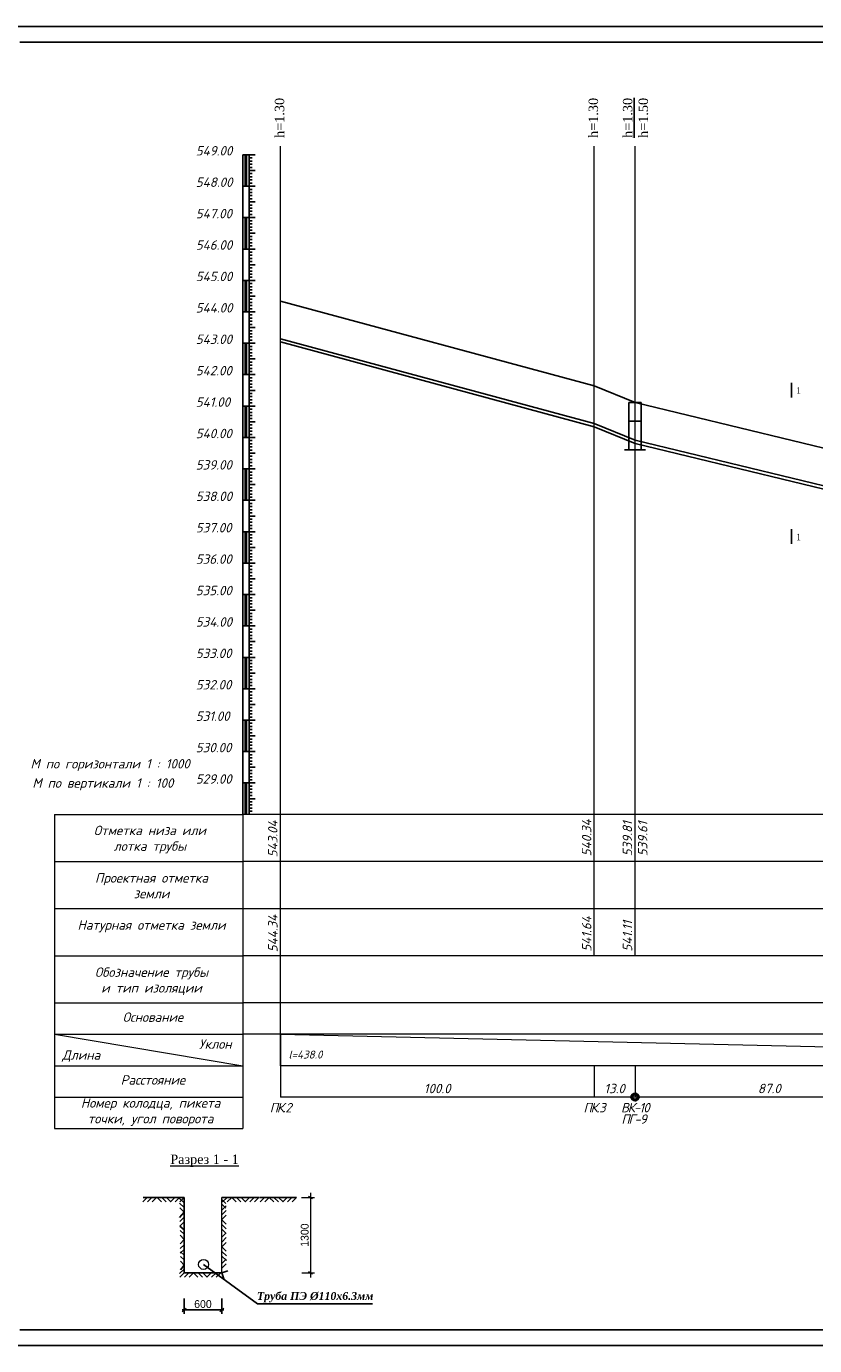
# Model space of a CAD drawing. Extents: x 0 to 361260, y 0 to 4201817.
# Tile 65 of 256: x 360172 to 360423, y 4195665 to 4196085. Entities that reach past the tile are written whole.
import ezdxf

# ---------------------------------------------------------------- set-up
doc = ezdxf.new("R2010")
doc.units = 0
doc.header["$LTSCALE"] = 0.5
doc.header["$MEASUREMENT"] = 0
for name, color, linetype in [('_PP_TAB', 7, 'Continuous'), ('TXT', 7, 'Continuous'), ('Водопровод 10', 7, 'Continuous')]:
    doc.layers.add(name, color=color, linetype=linetype)
doc.styles.add('IsoK', font='isocpeui.ttf')
doc.styles.add('TIMES', font='times.ttf')
doc.styles.add('TimesNew', font='times.ttf', dxfattribs={"height": 2.5})

# ---------------------------------------------------------------- blocks, each defined once
blk = doc.blocks.new('_Oblique')
at = {"color": 0, "linetype": 'ByBlock', "lineweight": -2}
blk.add_line((-0.5, -0.5), (0.5, 0.5), dxfattribs=at)

msp = doc.modelspace()

# ---------------------------------------------------------------- linework, layer by layer
at = {"ltscale": 2}
for p, q in [((360149.526, 4196084.734), (360776.215, 4196084.734)), ((360169.526, 4196079.734), (360771.344, 4196079.734)), ((360169.526, 4195669.734), (360771.344, 4195669.734)), ((360149.526, 4195664.734), (360776.215, 4195664.734))]:
    msp.add_line(p, q, dxfattribs=at)
at = {"color": 132, "lineweight": 20, "ltscale": 0.13, "true_color": 0x00c2c2}
for p, q in [((360252.572, 4195753.854), (360252.572, 4196046.583)), ((360352.572, 4195788.854), (360352.572, 4196046.583)), ((360365.572, 4195788.854), (360365.572, 4196046.583)), ((360180.572, 4195833.854), (360180.572, 4195733.854)), ((360180.572, 4195833.854), (360240.572, 4195833.854)), ((360252.572, 4195833.854), (360240.572, 4195833.854)), ((360240.572, 4195833.854), (360240.572, 4195733.854)), ((360690.572, 4195833.854), (360252.572, 4195833.854)), ((360180.572, 4195818.854), (360240.572, 4195818.854)), ((360252.572, 4195818.854), (360240.572, 4195818.854)), ((360690.572, 4195818.854), (360252.572, 4195818.854)), ((360180.572, 4195803.854), (360252.572, 4195803.854)), ((360252.572, 4195803.854), (360690.572, 4195803.854)), ((360180.572, 4195788.854), (360240.572, 4195788.854)), ((360252.572, 4195788.854), (360240.572, 4195788.854)), ((360690.572, 4195788.854), (360252.572, 4195788.854)), ((360180.572, 4195773.854), (360240.572, 4195773.854)), ((360252.572, 4195773.854), (360240.572, 4195773.854)), ((360690.572, 4195773.854), (360252.572, 4195773.854)), ((360180.572, 4195763.854), (360240.572, 4195763.854)), ((360180.572, 4195763.854), (360240.572, 4195753.854)), ((360252.572, 4195763.854), (360240.572, 4195763.854)), ((360690.572, 4195763.854), (360252.572, 4195763.854)), ((360252.572, 4195763.854), (360252.572, 4195743.854)), ((360252.572, 4195763.854), (360690.572, 4195753.854)), ((360180.572, 4195753.854), (360240.572, 4195753.854)), ((360690.572, 4195753.854), (360252.572, 4195753.854)), ((360252.572, 4195753.854), (360252.572, 4195743.854)), ((360352.572, 4195753.854), (360352.572, 4195743.854)), ((360365.572, 4195753.854), (360365.572, 4195743.854)), ((360180.572, 4195743.854), (360240.572, 4195743.854)), ((360690.572, 4195743.854), (360252.572, 4195743.854)), ((360180.572, 4195733.854), (360240.572, 4195733.854))]:
    msp.add_line(p, q, dxfattribs=at)
at = {"linetype": 'Continuous'}
msp.add_line((360242.572, 4195929.854), (360242.572, 4195930.754), dxfattribs=at)
at = {"color": 4, "lineweight": 20, "ltscale": 0.13}
msp.add_line((360180.572, 4195743.854), (360240.572, 4195743.854), dxfattribs=at)
at = {"ltscale": 0.5}
for p, q in [((360210.149, 4195711.917), (360208.73, 4195710.473)), ((360208.806, 4195711.912), (360221.883, 4195711.912)), ((360211.64, 4195711.917), (360210.221, 4195710.473)), ((360213.064, 4195711.912), (360211.712, 4195710.473)), ((360213.276, 4195711.917), (360214.695, 4195710.473)), ((360214.767, 4195711.917), (360216.186, 4195710.473)), ((360216.258, 4195711.917), (360217.677, 4195710.473)), ((360218.968, 4195711.917), (360217.549, 4195710.473)), ((360220.459, 4195711.917), (360219.04, 4195710.473)), ((360221.883, 4195711.912), (360220.531, 4195710.473)), ((360221.883, 4195711.912), (360221.883, 4195687.912)), ((360233.896, 4195711.912), (360245.714, 4195711.912)), ((360235.557, 4195711.912), (360234.138, 4195710.469)), ((360237.048, 4195711.912), (360235.629, 4195710.469)), ((360237.039, 4195711.912), (360238.458, 4195710.469)), ((360238.531, 4195711.912), (360239.95, 4195710.469)), ((360240.022, 4195711.912), (360241.441, 4195710.469)), ((360242.731, 4195711.912), (360241.312, 4195710.469)), ((360244.222, 4195711.912), (360242.804, 4195710.469)), ((360245.714, 4195711.912), (360244.295, 4195710.469)), ((360245.883, 4195711.912), (360257.701, 4195711.912)), ((360247.544, 4195711.912), (360246.125, 4195710.469)), ((360249.035, 4195711.912), (360247.616, 4195710.469)), ((360249.026, 4195711.912), (360250.445, 4195710.469)), ((360250.518, 4195711.912), (360251.937, 4195710.469)), ((360252.009, 4195711.912), (360253.428, 4195710.469)), ((360254.718, 4195711.912), (360253.299, 4195710.469)), ((360256.209, 4195711.912), (360254.79, 4195710.469)), ((360257.701, 4195711.912), (360256.282, 4195710.469)), ((360221.883, 4195710.188), (360220.418, 4195711.586)), ((360221.905, 4195708.697), (360220.441, 4195710.095)), ((360221.927, 4195707.206), (360220.463, 4195708.603)), ((360233.896, 4195711.279), (360235.222, 4195709.984)), ((360233.896, 4195709.793), (360235.227, 4195708.493)), ((360233.896, 4195707.904), (360235.267, 4195709.26)), ((360233.896, 4195706.409), (360235.271, 4195707.768)), ((360221.927, 4195707.215), (360220.426, 4195705.501)), ((360221.883, 4195705.657), (360220.527, 4195704.283)), ((360221.883, 4195704.143), (360220.549, 4195702.792)), ((360233.837, 4195704.862), (360233.841, 4195704.858)), ((360233.837, 4195704.854), (360233.841, 4195704.858)), ((360233.896, 4195704.913), (360235.276, 4195706.277)), ((360233.896, 4195704.804), (360235.285, 4195703.448)), ((360221.883, 4195701.635), (360220.549, 4195702.792)), ((360221.883, 4195700.176), (360220.569, 4195701.43)), ((360221.883, 4195698.541), (360220.591, 4195699.939)), ((360233.896, 4195703.318), (360235.29, 4195701.957)), ((360233.896, 4195701.831), (360235.294, 4195700.465)), ((360233.896, 4195699.212), (360235.294, 4195700.594)), ((360221.883, 4195698.541), (360220.62, 4195697.114)), ((360221.883, 4195696.87), (360220.629, 4195695.623)), ((360221.883, 4195695.37), (360220.638, 4195694.132)), ((360233.896, 4195697.716), (360235.299, 4195699.103)), ((360233.896, 4195696.188), (360235.303, 4195697.612)), ((360233.896, 4195696.188), (360235.325, 4195694.787)), ((360221.883, 4195693.486), (360220.677, 4195694.637)), ((360221.883, 4195692.016), (360220.7, 4195693.145)), ((360221.883, 4195690.321), (360220.722, 4195691.654)), ((360233.873, 4195690.885), (360235.312, 4195692.309)), ((360233.877, 4195689.394), (360235.317, 4195690.817)), ((360233.882, 4195694.697), (360235.343, 4195693.296)), ((360233.9, 4195693.206), (360235.361, 4195691.804)), ((360221.883, 4195689.082), (360220.46, 4195687.642)), ((360221.887, 4195687.917), (360220.468, 4195686.473)), ((360221.883, 4195690.321), (360220.763, 4195688.825)), ((360221.883, 4195687.912), (360233.883, 4195687.912)), ((360223.379, 4195687.917), (360221.96, 4195686.473)), ((360224.87, 4195687.917), (360223.451, 4195686.473)), ((360224.861, 4195687.917), (360226.28, 4195686.473)), ((360226.353, 4195687.917), (360227.771, 4195686.473)), ((360227.844, 4195687.917), (360229.263, 4195686.473)), ((360228.079, 4195690.572), (360245.306, 4195678.077)), ((360230.553, 4195687.917), (360229.134, 4195686.473)), ((360232.044, 4195687.917), (360230.625, 4195686.473)), ((360233.535, 4195687.917), (360232.117, 4195686.473)), ((360233.877, 4195687.911), (360235.804, 4195688.531)), ((360233.881, 4195687.918), (360234.535, 4195686.003)), ((360221.883, 4195679.748), (360221.883, 4195674.829)), ((360233.883, 4195679.748), (360233.883, 4195674.829)), ((360221.258, 4195676.079), (360234.508, 4195676.079)), ((360245.306, 4195678.077), (360281.893, 4195678.077))]:
    msp.add_line(p, q, dxfattribs=at)
at = {"linetype": 'Continuous', "lineweight": 5}
for p, q in [((360221.883, 4195687.912), (360221.883, 4195711.912)), ((360233.896, 4195687.917), (360233.896, 4195711.912))]:
    msp.add_line(p, q, dxfattribs=at)
at = {"lineweight": 15, "ltscale": 0.5}
for p, q in [((360259.291, 4195711.912), (360263.443, 4195711.912)), ((360261.528, 4195712.356), (360262.778, 4195711.556)), ((360262.193, 4195713.341), (360262.193, 4195686.415)), ((360259.38, 4195687.912), (360263.443, 4195687.912)), ((360261.5, 4195688.356), (360262.75, 4195687.556)), ((360221.883, 4195679.748), (360221.883, 4195674.829)), ((360233.883, 4195679.748), (360233.883, 4195674.829))]:
    msp.add_line(p, q, dxfattribs=at)
at = {"color": 0, "lineweight": 15, "ltscale": 0.5}
msp.add_circle((360228.079, 4195690.572), 1.587, dxfattribs=at)
at = {"layer": '_PP_TAB', "color": 0, "ltscale": 10}
for p, q in [((360252.572, 4195997.254), (360352.572, 4195970.254)), ((360352.572, 4195970.254), (360365.572, 4195964.954)), ((360452.572, 4195943.954), (360365.572, 4195964.954))]:
    msp.add_line(p, q, dxfattribs=at)
at = {"layer": '_PP_TAB', "color": 176, "lineweight": 25, "ltscale": 5000}
for p, q in [((360252.572, 4195985.254), (360352.572, 4195958.254)), ((360252.572, 4195984.254), (360352.572, 4195957.254)), ((360352.572, 4195958.254), (360365.572, 4195952.954)), ((360352.572, 4195957.254), (360365.572, 4195951.954)), ((360452.572, 4195931.954), (360365.572, 4195952.954)), ((360452.572, 4195930.954), (360365.572, 4195951.954))]:
    msp.add_line(p, q, dxfattribs=at)
at = {"layer": '_PP_TAB', "ltscale": 5000}
for p, q in [((360363.552, 4195964.954), (360363.552, 4195949.954)), ((360363.552, 4195964.954), (360367.552, 4195964.954)), ((360367.552, 4195964.954), (360367.552, 4195949.954)), ((360363.552, 4195959.057), (360367.552, 4195959.057)), ((360368.872, 4195949.954), (360362.233, 4195949.954))]:
    msp.add_line(p, q, dxfattribs=at)
at = {"layer": 'TXT'}
for p, q in [((360240.572, 4195833.854), (360240.572, 4196043.854)), ((360242.572, 4196043.854), (360240.572, 4196043.854)), ((360241.372, 4196043.854), (360241.372, 4196033.854)), ((360241.572, 4196043.854), (360241.572, 4196033.854)), ((360241.772, 4196043.854), (360241.772, 4196033.854)), ((360242.572, 4195833.854), (360242.572, 4196043.854)), ((360244.572, 4196043.854), (360242.572, 4196043.854)), ((360243.572, 4196042.854), (360242.572, 4196042.854)), ((360243.572, 4196041.854), (360242.572, 4196041.854)), ((360243.572, 4196040.854), (360242.572, 4196040.854)), ((360243.572, 4196039.854), (360242.572, 4196039.854)), ((360244.572, 4196038.854), (360242.572, 4196038.854)), ((360243.572, 4196037.854), (360242.572, 4196037.854)), ((360243.572, 4196036.854), (360242.572, 4196036.854)), ((360243.572, 4196035.854), (360242.572, 4196035.854)), ((360242.572, 4196033.854), (360240.572, 4196033.854)), ((360243.572, 4196034.854), (360242.572, 4196034.854)), ((360244.572, 4196033.854), (360242.572, 4196033.854)), ((360243.572, 4196032.854), (360242.572, 4196032.854)), ((360243.572, 4196031.854), (360242.572, 4196031.854)), ((360243.572, 4196030.854), (360242.572, 4196030.854)), ((360243.572, 4196029.854), (360242.572, 4196029.854)), ((360244.572, 4196028.854), (360242.572, 4196028.854)), ((360243.572, 4196027.854), (360242.572, 4196027.854)), ((360243.572, 4196026.854), (360242.572, 4196026.854)), ((360242.572, 4196023.854), (360240.572, 4196023.854)), ((360242.572, 4196023.854), (360240.572, 4196023.854)), ((360241.372, 4196023.854), (360241.372, 4196013.854)), ((360241.572, 4196023.854), (360241.572, 4196013.854)), ((360241.772, 4196023.854), (360241.772, 4196013.854)), ((360243.572, 4196025.854), (360242.572, 4196025.854)), ((360243.572, 4196024.854), (360242.572, 4196024.854)), ((360244.572, 4196023.854), (360242.572, 4196023.854)), ((360244.572, 4196023.854), (360242.572, 4196023.854)), ((360243.572, 4196022.854), (360242.572, 4196022.854)), ((360243.572, 4196021.854), (360242.572, 4196021.854)), ((360243.572, 4196020.854), (360242.572, 4196020.854)), ((360243.572, 4196019.854), (360242.572, 4196019.854)), ((360244.572, 4196018.854), (360242.572, 4196018.854)), ((360243.572, 4196017.854), (360242.572, 4196017.854)), ((360243.572, 4196016.854), (360242.572, 4196016.854)), ((360243.572, 4196015.854), (360242.572, 4196015.854)), ((360243.572, 4196014.854), (360242.572, 4196014.854)), ((360242.572, 4196013.854), (360240.572, 4196013.854)), ((360244.572, 4196013.854), (360242.572, 4196013.854)), ((360243.572, 4196012.854), (360242.572, 4196012.854)), ((360243.572, 4196011.854), (360242.572, 4196011.854)), ((360243.572, 4196010.854), (360242.572, 4196010.854)), ((360243.572, 4196009.854), (360242.572, 4196009.854)), ((360244.572, 4196008.854), (360242.572, 4196008.854)), ((360243.572, 4196007.854), (360242.572, 4196007.854)), ((360243.572, 4196006.854), (360242.572, 4196006.854)), ((360243.572, 4196005.854), (360242.572, 4196005.854)), ((360242.572, 4196003.854), (360240.572, 4196003.854)), ((360241.372, 4196003.854), (360241.372, 4195993.854)), ((360241.572, 4196003.854), (360241.572, 4195993.854)), ((360241.772, 4196003.854), (360241.772, 4195993.854)), ((360243.572, 4196004.854), (360242.572, 4196004.854)), ((360244.572, 4196003.854), (360242.572, 4196003.854)), ((360243.572, 4196002.854), (360242.572, 4196002.854)), ((360243.572, 4196001.854), (360242.572, 4196001.854)), ((360243.572, 4196000.854), (360242.572, 4196000.854)), ((360243.572, 4195999.854), (360242.572, 4195999.854)), ((360244.572, 4195998.854), (360242.572, 4195998.854)), ((360243.572, 4195997.854), (360242.572, 4195997.854)), ((360242.572, 4195993.854), (360240.572, 4195993.854)), ((360243.572, 4195996.854), (360242.572, 4195996.854)), ((360243.572, 4195995.854), (360242.572, 4195995.854)), ((360243.572, 4195994.854), (360242.572, 4195994.854)), ((360244.572, 4195993.854), (360242.572, 4195993.854)), ((360243.572, 4195992.854), (360242.572, 4195992.854)), ((360243.572, 4195991.854), (360242.572, 4195991.854)), ((360243.572, 4195990.854), (360242.572, 4195990.854)), ((360243.572, 4195989.854), (360242.572, 4195989.854)), ((360244.572, 4195988.854), (360242.572, 4195988.854)), ((360243.572, 4195987.854), (360242.572, 4195987.854)), ((360243.572, 4195986.854), (360242.572, 4195986.854)), ((360243.572, 4195985.854), (360242.572, 4195985.854)), ((360243.572, 4195984.854), (360242.572, 4195984.854)), ((360242.572, 4195983.854), (360240.572, 4195983.854)), ((360241.372, 4195983.854), (360241.372, 4195973.854)), ((360241.572, 4195983.854), (360241.572, 4195973.854)), ((360241.772, 4195983.854), (360241.772, 4195973.854)), ((360244.572, 4195983.854), (360242.572, 4195983.854)), ((360243.572, 4195982.854), (360242.572, 4195982.854)), ((360243.572, 4195981.854), (360242.572, 4195981.854)), ((360243.572, 4195980.854), (360242.572, 4195980.854)), ((360243.572, 4195979.854), (360242.572, 4195979.854)), ((360244.572, 4195978.854), (360242.572, 4195978.854)), ((360243.572, 4195977.854), (360242.572, 4195977.854)), ((360243.572, 4195976.854), (360242.572, 4195976.854)), ((360242.572, 4195973.854), (360240.572, 4195973.854)), ((360243.572, 4195975.854), (360242.572, 4195975.854)), ((360243.572, 4195974.854), (360242.572, 4195974.854)), ((360244.572, 4195973.854), (360242.572, 4195973.854)), ((360243.572, 4195972.854), (360242.572, 4195972.854)), ((360243.572, 4195971.854), (360242.572, 4195971.854)), ((360243.572, 4195970.854), (360242.572, 4195970.854)), ((360243.572, 4195969.854), (360242.572, 4195969.854)), ((360244.572, 4195968.854), (360242.572, 4195968.854)), ((360242.572, 4195963.854), (360240.572, 4195963.854)), ((360241.372, 4195963.854), (360241.372, 4195953.854)), ((360241.572, 4195963.854), (360241.572, 4195953.854)), ((360241.772, 4195963.854), (360241.772, 4195953.854)), ((360243.572, 4195967.854), (360242.572, 4195967.854)), ((360243.572, 4195966.854), (360242.572, 4195966.854)), ((360243.572, 4195965.854), (360242.572, 4195965.854)), ((360243.572, 4195964.854), (360242.572, 4195964.854)), ((360244.572, 4195963.854), (360242.572, 4195963.854)), ((360243.572, 4195962.854), (360242.572, 4195962.854)), ((360243.572, 4195961.854), (360242.572, 4195961.854)), ((360243.572, 4195960.854), (360242.572, 4195960.854)), ((360243.572, 4195959.854), (360242.572, 4195959.854)), ((360244.572, 4195958.854), (360242.572, 4195958.854)), ((360243.572, 4195957.854), (360242.572, 4195957.854)), ((360243.572, 4195956.854), (360242.572, 4195956.854)), ((360243.572, 4195955.854), (360242.572, 4195955.854)), ((360242.572, 4195953.854), (360240.572, 4195953.854)), ((360243.572, 4195954.854), (360242.572, 4195954.854)), ((360244.572, 4195953.854), (360242.572, 4195953.854)), ((360243.572, 4195952.854), (360242.572, 4195952.854)), ((360243.572, 4195951.854), (360242.572, 4195951.854)), ((360243.572, 4195950.854), (360242.572, 4195950.854)), ((360243.572, 4195949.854), (360242.572, 4195949.854)), ((360244.572, 4195948.854), (360242.572, 4195948.854)), ((360243.572, 4195947.854), (360242.572, 4195947.854)), ((360242.572, 4195943.854), (360240.572, 4195943.854)), ((360241.372, 4195943.854), (360241.372, 4195933.854)), ((360241.572, 4195943.854), (360241.572, 4195933.854)), ((360241.772, 4195943.854), (360241.772, 4195933.854)), ((360243.572, 4195946.854), (360242.572, 4195946.854)), ((360243.572, 4195945.854), (360242.572, 4195945.854)), ((360243.572, 4195944.854), (360242.572, 4195944.854)), ((360244.572, 4195943.854), (360242.572, 4195943.854)), ((360243.572, 4195942.854), (360242.572, 4195942.854)), ((360243.572, 4195941.854), (360242.572, 4195941.854)), ((360243.572, 4195940.854), (360242.572, 4195940.854)), ((360243.572, 4195939.854), (360242.572, 4195939.854)), ((360244.572, 4195938.854), (360242.572, 4195938.854)), ((360243.572, 4195937.854), (360242.572, 4195937.854)), ((360243.572, 4195936.854), (360242.572, 4195936.854)), ((360243.572, 4195935.854), (360242.572, 4195935.854)), ((360243.572, 4195934.854), (360242.572, 4195934.854)), ((360242.572, 4195933.854), (360240.572, 4195933.854)), ((360244.572, 4195933.854), (360242.572, 4195933.854)), ((360243.572, 4195932.854), (360242.572, 4195932.854)), ((360243.572, 4195931.854), (360242.572, 4195931.854)), ((360243.572, 4195930.854), (360242.572, 4195930.854)), ((360243.572, 4195929.854), (360242.572, 4195929.854)), ((360244.572, 4195928.854), (360242.572, 4195928.854)), ((360243.572, 4195927.854), (360242.572, 4195927.854)), ((360243.572, 4195926.854), (360242.572, 4195926.854)), ((360242.572, 4195923.854), (360240.572, 4195923.854)), ((360241.372, 4195923.854), (360241.372, 4195913.854)), ((360241.572, 4195923.854), (360241.572, 4195913.854)), ((360241.772, 4195923.854), (360241.772, 4195913.854)), ((360243.572, 4195925.854), (360242.572, 4195925.854)), ((360243.572, 4195924.854), (360242.572, 4195924.854)), ((360244.572, 4195923.854), (360242.572, 4195923.854)), ((360243.572, 4195922.854), (360242.572, 4195922.854)), ((360243.572, 4195921.854), (360242.572, 4195921.854)), ((360243.572, 4195920.854), (360242.572, 4195920.854)), ((360243.572, 4195919.854), (360242.572, 4195919.854)), ((360244.572, 4195918.854), (360242.572, 4195918.854)), ((360243.572, 4195917.854), (360242.572, 4195917.854)), ((360242.572, 4195913.854), (360240.572, 4195913.854)), ((360243.572, 4195916.854), (360242.572, 4195916.854)), ((360243.572, 4195915.854), (360242.572, 4195915.854)), ((360243.572, 4195914.854), (360242.572, 4195914.854)), ((360244.572, 4195913.854), (360242.572, 4195913.854)), ((360243.572, 4195912.854), (360242.572, 4195912.854)), ((360243.572, 4195911.854), (360242.572, 4195911.854)), ((360243.572, 4195910.854), (360242.572, 4195910.854)), ((360243.572, 4195909.854), (360242.572, 4195909.854)), ((360244.572, 4195908.854), (360242.572, 4195908.854)), ((360243.572, 4195907.854), (360242.572, 4195907.854)), ((360243.572, 4195906.854), (360242.572, 4195906.854)), ((360243.572, 4195905.854), (360242.572, 4195905.854)), ((360242.572, 4195903.854), (360240.572, 4195903.854)), ((360241.372, 4195903.854), (360241.372, 4195893.854)), ((360241.572, 4195903.854), (360241.572, 4195893.854)), ((360241.772, 4195903.854), (360241.772, 4195893.854)), ((360243.572, 4195904.854), (360242.572, 4195904.854)), ((360244.572, 4195903.854), (360242.572, 4195903.854)), ((360243.572, 4195902.854), (360242.572, 4195902.854)), ((360243.572, 4195901.854), (360242.572, 4195901.854)), ((360243.572, 4195900.854), (360242.572, 4195900.854)), ((360243.572, 4195899.854), (360242.572, 4195899.854)), ((360244.572, 4195898.854), (360242.572, 4195898.854)), ((360243.572, 4195897.854), (360242.572, 4195897.854)), ((360243.572, 4195896.854), (360242.572, 4195896.854)), ((360242.572, 4195893.854), (360240.572, 4195893.854)), ((360243.572, 4195895.854), (360242.572, 4195895.854)), ((360243.572, 4195894.854), (360242.572, 4195894.854)), ((360244.572, 4195893.854), (360242.572, 4195893.854)), ((360243.572, 4195892.854), (360242.572, 4195892.854)), ((360243.572, 4195891.854), (360242.572, 4195891.854)), ((360243.572, 4195890.854), (360242.572, 4195890.854)), ((360243.572, 4195889.854), (360242.572, 4195889.854)), ((360244.572, 4195888.854), (360242.572, 4195888.854)), ((360243.572, 4195887.854), (360242.572, 4195887.854)), ((360243.572, 4195886.854), (360242.572, 4195886.854)), ((360243.572, 4195885.854), (360242.572, 4195885.854)), ((360243.572, 4195884.854), (360242.572, 4195884.854)), ((360242.572, 4195883.854), (360240.572, 4195883.854)), ((360242.572, 4195883.854), (360240.572, 4195883.854)), ((360241.372, 4195883.854), (360241.372, 4195873.854)), ((360241.572, 4195883.854), (360241.572, 4195873.854)), ((360241.772, 4195883.854), (360241.772, 4195873.854)), ((360244.572, 4195883.854), (360242.572, 4195883.854)), ((360244.572, 4195883.854), (360242.572, 4195883.854)), ((360243.572, 4195882.854), (360242.572, 4195882.854)), ((360243.572, 4195881.854), (360242.572, 4195881.854)), ((360243.572, 4195880.854), (360242.572, 4195880.854)), ((360243.572, 4195879.854), (360242.572, 4195879.854)), ((360244.572, 4195878.854), (360242.572, 4195878.854)), ((360243.572, 4195877.854), (360242.572, 4195877.854)), ((360243.572, 4195876.854), (360242.572, 4195876.854)), ((360243.572, 4195875.854), (360242.572, 4195875.854)), ((360242.572, 4195873.854), (360240.572, 4195873.854)), ((360243.572, 4195874.854), (360242.572, 4195874.854)), ((360244.572, 4195873.854), (360242.572, 4195873.854)), ((360244.572, 4195873.854), (360242.572, 4195873.854)), ((360243.572, 4195872.854), (360242.572, 4195872.854)), ((360243.572, 4195871.854), (360242.572, 4195871.854)), ((360243.572, 4195870.854), (360242.572, 4195870.854)), ((360243.572, 4195869.854), (360242.572, 4195869.854)), ((360244.572, 4195868.854), (360242.572, 4195868.854)), ((360243.572, 4195867.854), (360242.572, 4195867.854)), ((360242.572, 4195863.854), (360240.572, 4195863.854)), ((360241.372, 4195863.854), (360241.372, 4195853.854)), ((360241.572, 4195863.854), (360241.572, 4195853.854)), ((360241.772, 4195863.854), (360241.772, 4195853.854)), ((360243.572, 4195866.854), (360242.572, 4195866.854)), ((360243.572, 4195865.854), (360242.572, 4195865.854)), ((360243.572, 4195864.854), (360242.572, 4195864.854)), ((360244.572, 4195863.854), (360242.572, 4195863.854)), ((360244.572, 4195863.854), (360242.572, 4195863.854)), ((360243.572, 4195862.854), (360242.572, 4195862.854)), ((360243.572, 4195861.854), (360242.572, 4195861.854)), ((360243.572, 4195860.854), (360242.572, 4195860.854)), ((360243.572, 4195859.854), (360242.572, 4195859.854)), ((360244.572, 4195858.854), (360242.572, 4195858.854)), ((360243.572, 4195857.854), (360242.572, 4195857.854)), ((360243.572, 4195856.854), (360242.572, 4195856.854)), ((360243.572, 4195855.854), (360242.572, 4195855.854)), ((360243.572, 4195854.854), (360242.572, 4195854.854)), ((360242.572, 4195853.854), (360240.572, 4195853.854)), ((360244.572, 4195853.854), (360242.572, 4195853.854)), ((360244.572, 4195853.854), (360242.572, 4195853.854)), ((360243.572, 4195852.854), (360242.572, 4195852.854)), ((360243.572, 4195851.854), (360242.572, 4195851.854)), ((360243.572, 4195850.854), (360242.572, 4195850.854)), ((360243.572, 4195849.854), (360242.572, 4195849.854)), ((360244.572, 4195848.854), (360242.572, 4195848.854)), ((360243.572, 4195847.854), (360242.572, 4195847.854)), ((360243.572, 4195846.854), (360242.572, 4195846.854)), ((360242.572, 4195843.854), (360240.572, 4195843.854)), ((360241.372, 4195843.854), (360241.372, 4195833.854)), ((360241.572, 4195843.854), (360241.572, 4195833.854)), ((360241.772, 4195843.854), (360241.772, 4195833.854)), ((360243.572, 4195845.854), (360242.572, 4195845.854)), ((360243.572, 4195844.854), (360242.572, 4195844.854)), ((360244.572, 4195843.854), (360242.572, 4195843.854)), ((360243.572, 4195842.854), (360242.572, 4195842.854)), ((360243.572, 4195841.854), (360242.572, 4195841.854)), ((360243.572, 4195840.854), (360242.572, 4195840.854)), ((360243.572, 4195839.854), (360242.572, 4195839.854)), ((360244.572, 4195838.854), (360242.572, 4195838.854)), ((360243.572, 4195837.854), (360242.572, 4195837.854)), ((360243.572, 4195836.854), (360242.572, 4195836.854)), ((360243.572, 4195835.854), (360242.572, 4195835.854)), ((360243.572, 4195834.854), (360242.572, 4195834.854))]:
    msp.add_line(p, q, dxfattribs=at)
at = {"layer": 'Водопровод 10', "color": 0, "linetype": 'Continuous', "lineweight": -2}
for p, q in [((360415.38, 4195971.304, -909.055), (360415.38, 4195966.6, -909.055)), ((360415.38, 4195924.656, -909.055), (360415.38, 4195919.952, -909.055))]:
    msp.add_line(p, q, dxfattribs=at)

# ---------------------------------------------------------------- block references
at = {"lineweight": 15, "ltscale": 0.5, "xscale": 1.25, "yscale": 1.25, "zscale": 1.25}
msp.add_blockref('_Oblique', (360221.883, 4195676.079), dxfattribs=at)
at = {"lineweight": 15, "ltscale": 0.5, "xscale": 1.25, "yscale": 1.25, "zscale": 1.25, "rotation": 180}
msp.add_blockref('_Oblique', (360233.883, 4195676.079), dxfattribs=at)

# ---------------------------------------------------------------- texts
at = {"color": 0, "linetype": 'Continuous', "lineweight": 30, "style": 'IsoK'}
for s, p in [('549.00', (360225.599, 4196043.628, -909.055)), ('548.00', (360225.599, 4196033.628, -909.055)), ('547.00', (360225.599, 4196023.628, -909.055)), ('546.00', (360225.599, 4196013.628, -909.055)), ('545.00', (360225.599, 4196003.628, -909.055)), ('544.00', (360225.599, 4195993.628, -909.055)), ('543.00', (360225.599, 4195983.628, -909.055)), ('542.00', (360225.599, 4195973.628, -909.055)), ('541.00', (360225.599, 4195963.628, -909.055)), ('540.00', (360225.599, 4195953.628, -909.055)), ('539.00', (360225.599, 4195943.628, -909.055)), ('538.00', (360225.599, 4195933.628, -909.055)), ('537.00', (360225.599, 4195923.628, -909.055)), ('536.00', (360225.599, 4195913.628, -909.055)), ('535.00', (360225.599, 4195903.628, -909.055)), ('534.00', (360225.599, 4195893.628, -909.055)), ('533.00', (360225.599, 4195883.628, -909.055)), ('532.00', (360225.599, 4195873.628, -909.055)), ('531.00', (360225.599, 4195863.628, -909.055)), ('530.00', (360225.599, 4195853.628, -909.055)), ('529.00', (360225.599, 4195843.628, -909.055))]:
    msp.add_text(s, height=3, dxfattribs=at).set_placement(p)
at = {"linetype": 'Continuous', "lineweight": 30, "style": 'IsoK'}
for s, p in [('543.04', (360251.637, 4195820.174, -899.224)), ('540.34', (360351.637, 4195820.527, -899.224)), ('539.81', (360364.637, 4195820.527, -899.224)), ('539.61', (360369.508, 4195820.527, -899.224)), ('544.34', (360251.663, 4195789.957, -902.841)), ('541.64', (360351.663, 4195790.155, -902.841)), ('541.11', (360364.663, 4195790.155, -902.841))]:
    msp.add_text(s, height=3, rotation=90, dxfattribs=at).set_placement(p)
at = {"lineweight": 30, "ltscale": 0.13, "char_height": 3, "width": 16.68843, "attachment_point": 5, "rotation": 90}
for insert in [(360252.312, 4196055.594), (360352.312, 4196055.594)]:
    msp.add_mtext('{\\fTimes New Roman|b0|i0|c204|p18;h=1.30}', dxfattribs=dict(at, insert=insert))
at = {"lineweight": 30, "ltscale": 0.13, "char_height": 3}
for s, insert, width, attachment_point in [('{\\fISOCPEUR|b0|i1|c204|p34;М\\fISOCPEUR|b0|i1|c0|p34; \\fISOCPEUR|b0|i1|c204|p34;по\\fISOCPEUR|b0|i1|c0|p34; \\fISOCPEUR|b0|i1|c204|p34;горизонтали\\fISOCPEUR|b0|i1|c0|p34; 1 : 1000\\fTimes New Roman|b0|i0|c204|p18; }', (360198.311, 4195849.563), 65.93338, 5), ('{\\fISOCPEUR|b0|i1|c204|p34;М\\fISOCPEUR|b0|i1|c0|p34; \\fISOCPEUR|b0|i1|c204|p34;по\\fISOCPEUR|b0|i1|c0|p34; \\fISOCPEUR|b0|i1|c204|p34;вертикали\\fISOCPEUR|b0|i1|c0|p34; 1 : 100}', (360195.986, 4195843.433), 50.2234, 5), ('{\\fISOCPEUR|b0|i1|c204|p34;Отметка\\fISOCPEUR|b0|i1|c0|p34; \\fISOCPEUR|b0|i1|c204|p34;низа\\fISOCPEUR|b0|i1|c0|p34; \\fISOCPEUR|b0|i1|c204|p34;или\\fISOCPEUR|b0|i1|c0|p34; \\P\\fISOCPEUR|b0|i1|c204|p34;лотка\\fISOCPEUR|b0|i1|c0|p34; \\fISOCPEUR|b0|i1|c204|p34;трубы}', (360210.97, 4195825.845), 47.55856, 5), ('{\\fISOCPEUR|b0|i1|c204|p34;Проектная\\fISOCPEUR|b0|i1|c0|p34; \\fISOCPEUR|b0|i1|c204|p34;отметка\\fISOCPEUR|b0|i1|c0|p34; \\fISOCPEUR|b0|i1|c204|p34;земли}', (360211.492, 4195815.127), 45.79479, 2), ('{\\fISOCPEUR|b0|i1|c204|p34;Натурная\\fISOCPEUR|b0|i1|c0|p34; \\fISOCPEUR|b0|i1|c204|p34;отметка\\fISOCPEUR|b0|i1|c0|p34; \\fISOCPEUR|b0|i1|c204|p34;земли}', (360211.492, 4195800.127), 45.79479, 2), ('{\\fISOCPEUR|b0|i1|c204|p34;Обозначение\\fISOCPEUR|b0|i1|c0|p34; \\fISOCPEUR|b0|i1|c204|p34;трубы\\fISOCPEUR|b0|i1|c0|p34; \\P\\fISOCPEUR|b0|i1|c204|p34;и\\fISOCPEUR|b0|i1|c0|p34; \\fISOCPEUR|b0|i1|c204|p34;тип\\fISOCPEUR|b0|i1|c0|p34; \\fISOCPEUR|b0|i1|c204|p34;изоляции}', (360211.492, 4195785.127), 45.79479, 2), ('{\\fISOCPEUR|b0|i1|c204|p34;Основание}', (360211.938, 4195770.814), 45.79479, 2), ('{\\fISOCPEUR|b0|i1|c204|p34;Уклон}', (360231.803, 4195762.233), 11.41864, 2), ('{\\fISOCPEUR|b0|i1|c204|p34;Длина}', (360189.077, 4195758.745), 11.755, 2), ('{\\fISOCPEUR|b0|i1|c204|p34;Расстояние}', (360211.938, 4195750.814), 21.16194, 2), ('{\\fISOCPEUR|b0|i1|c204|p34;100.0}', (360302.518, 4195746.587), 6, 5), ('{\\fISOCPEUR|b0|i1|c204|p34;87.0}', (360408.358, 4195746.587), 6, 5), ('{\\fISOCPEUR|b0|i1|c204|p34;Номер\\fISOCPEUR|b0|i1|c0|p34; \\fISOCPEUR|b0|i1|c204|p34;колодца\\fISOCPEUR|b0|i1|c0|p34;, \\fISOCPEUR|b0|i1|c204|p34;пикета\\fISOCPEUR|b0|i1|c0|p34;\\P\\fISOCPEUR|b0|i1|c204|p34;точки\\fISOCPEUR|b0|i1|c0|p34;, \\fISOCPEUR|b0|i1|c204|p34;угол\\fISOCPEUR|b0|i1|c0|p34; \\fISOCPEUR|b0|i1|c204|p34;поворота}', (360211.194, 4195743.491), 48.43374, 2)]:
    msp.add_mtext(s, dxfattribs=dict(at, insert=insert, width=width, attachment_point=attachment_point))
at = {"ltscale": 0.5, "insert": (360265.957, 4195758.65), "char_height": 2.53034, "width": 11.91263, "attachment_point": 3, "rotation": 0.00438}
msp.add_mtext('{\\fISOCPEUR|b0|i1|c204|p34;l=438.0}', dxfattribs=at)
at = {"color": 0, "lineweight": 15, "insert": (360228.379, 4195725.562), "char_height": 3, "width": 20.87289, "attachment_point": 2}
msp.add_mtext('{\\fSylfaen|b0|i0|c204|p18;\\LРазрез 1 - 1}', dxfattribs=at)
at = {"color": 0, "lineweight": 30, "insert": (360260.318, 4195699.912), "char_height": 2.5, "width": 7.525, "attachment_point": 5, "rotation": 90}
msp.add_mtext('1300', dxfattribs=at)
at = {"ltscale": 0.5, "insert": (360227.883, 4195677.954), "char_height": 2.5, "attachment_point": 5}
msp.add_mtext('600', dxfattribs=at)
at = {"color": 0, "ltscale": 0.5, "insert": (360263.623, 4195680.131), "char_height": 2.5, "width": 45.13292, "attachment_point": 5}
msp.add_mtext('{\\fTimes New Roman|b1|i1|c204|p18;Труба ПЭ Ø110х6.3мм }', dxfattribs=at)
at = {"layer": 'TXT', "insert": (360365.738, 4196055.594), "char_height": 3, "width": 12.33714, "attachment_point": 5, "rotation": 90}
msp.add_mtext('{\\fTimes New Roman|b0|i0|c204|p18;\\Lh=1.30\\l\\Ph=1.50}', dxfattribs=at)
at = {"layer": 'Водопровод 10', "color": 0, "style": 'TimesNew'}
for p in [(360416.899, 4195967.809, -909.055), (360416.899, 4195921.16, -909.055)]:
    msp.add_text('1', height=2.016, dxfattribs=at).set_placement(p)

# ---------------------------------------------------------------- next in the draw order: texts
at = {"color": 0, "lineweight": 20, "char_height": 3, "width": 8.62545, "attachment_point": 5, "style": 'TIMES', "bg_fill": 2}
for s, insert in [('{\\fISOCPEUR|b0|i1|c204|p34;\\T0.85;ПК.2}', (360252.52, 4195740.485, -909.055)), ('{\\fISOCPEUR|b0|i1|c204|p34;\\T0.85;ПК.3}', (360352.52, 4195740.485, -909.055))]:
    msp.add_mtext(s, dxfattribs=dict(at, insert=insert))

# ---------------------------------------------------------------- next in the draw order: texts
at = {"lineweight": 30, "ltscale": 0.13, "insert": (360359.051, 4195746.587), "char_height": 3, "width": 6, "attachment_point": 5}
msp.add_mtext('{\\fISOCPEUR|b0|i1|c204|p34;13.0}', dxfattribs=at)

# ---------------------------------------------------------------- next in the draw order: texts
at = {"color": 0, "lineweight": 20, "insert": (360365.52, 4195740.485, -909.055), "char_height": 3, "width": 8.62545, "attachment_point": 5, "style": 'TIMES', "bg_fill": 2}
msp.add_mtext('{\\fISOCPEUR|b0|i1|c204|p34;\\T0.85;ВК-10}', dxfattribs=at)

# ---------------------------------------------------------------- next in the draw order: linework, layer by layer
at = {"linetype": 'Continuous', "lineweight": 50}
msp.add_circle((360365.572, 4195743.854), 1, dxfattribs=at)

# ---------------------------------------------------------------- next in the draw order: texts
at = {"color": 0, "lineweight": 20, "insert": (360365.106, 4195736.837, -909.055), "char_height": 3, "width": 8.62545, "attachment_point": 5, "style": 'TIMES', "bg_fill": 2}
msp.add_mtext('{\\fISOCPEUR|b0|i1|c204|p34;\\T0.85;\\C1;ПГ-9}', dxfattribs=at)

doc.saveas('drawing.dxf')
